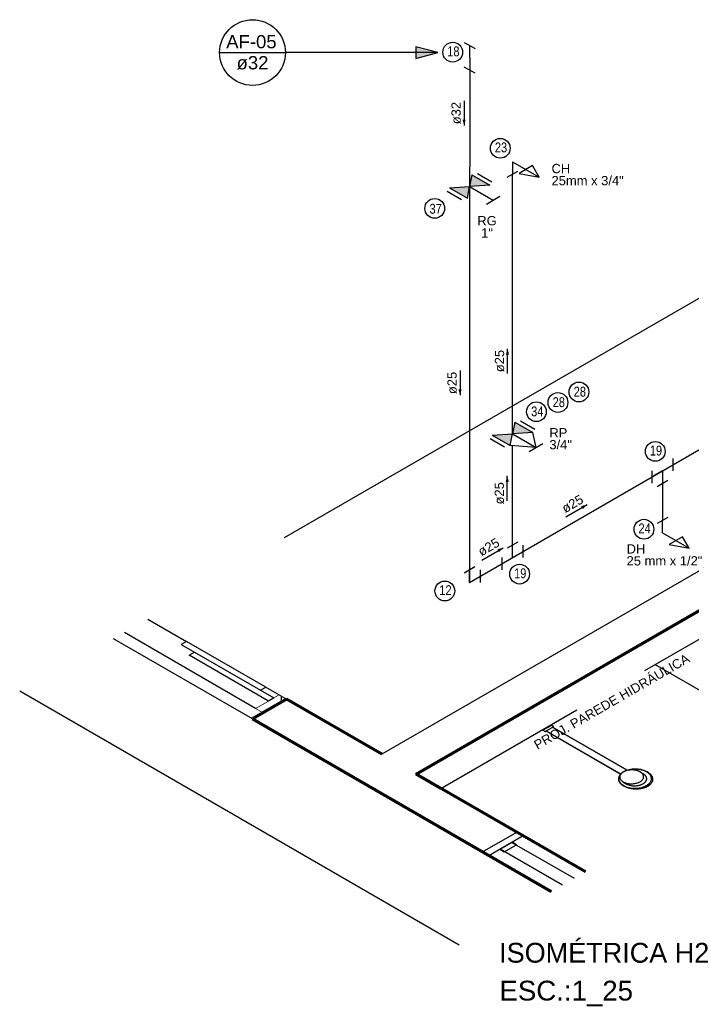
# Model space of a CAD drawing. Header units: millimetres. Extents: x -20654 to 2526, y -8238 to 977.
# Tile 153 of 219: x -10301.77 to -10299.05, y -4091.24 to -4087.26. Entities that reach past the tile are written whole.
import ezdxf

# ---------------------------------------------------------------- set-up
doc = ezdxf.new("R2010")
doc.units = ezdxf.units.MM
doc.linetypes.add('HIDDEN2', pattern=[0.47625, 0.3175, -0.15875])
for name, color, linetype in [('01 CONTORNO', 8, 'Continuous'), ('A-DETL-THIN', 151, 'Continuous'), ('A-FLOR-PATT', 8, 'Continuous'), ('AF-Condutos', 4, 'Continuous'), ('AF-Conexões', 4, 'Continuous'), ('AF-Sentido conduto', 7, 'Continuous'), ('AF-Textos conduto', 7, 'Continuous'), ('CV-Indicação coluna', 7, 'Continuous'), ('P-PIPE-IDEN', 7, 'Continuous'), ('Simbolos', 7, 'Continuous'), ('Simbolos_int', 8, 'Continuous'), ('TEXTO', 251, 'Continuous'), ('Textos', 7, 'Continuous'), ('TQ-Conexões', 7, 'Continuous')]:
    doc.layers.add(name, color=color, linetype=linetype)
doc.styles.add('Arial', font='arial.ttf', dxfattribs={"height": 100})
doc.styles.add('Arial_6', font='arial.ttf', dxfattribs={"width": 0.8, "height": 0.04})
doc.styles.add('Arial_9', font='arial.ttf', dxfattribs={"height": 0.0625})

# ---------------------------------------------------------------- blocks, each defined once
blk = doc.blocks.new('Identificador_Conexao - Identificador-1334731-8 DETALHE SANITÁRIO B')
at = {"layer": 'P-PIPE-IDEN'}
blk.add_circle((0, 0), 0.002, dxfattribs=at)
blk = doc.blocks.new('Anotacao_Coluna - Coluna-1332778-9 COBERTURA')
at = {"layer": 'P-PIPE-IDEN'}
blk.add_line((-0.0062, 0), (0.0062, 0), dxfattribs=at)
blk.add_circle((0, 0), 0.0062, dxfattribs=at)

msp = doc.modelspace()

# ---------------------------------------------------------------- hatches: boundary and pattern name
at = {"layer": 'AF-Sentido conduto', "linetype": 'Continuous'}
for points in [[(-10299.9713, -4087.6853), (-10299.9649, -4087.6612), (-10299.9778, -4087.6612)], [(-10299.7958, -4088.5875), (-10299.8023, -4088.6117), (-10299.7893, -4088.6117)], [(-10299.9878, -4088.776), (-10299.9813, -4088.7519), (-10299.9943, -4088.7519)], [(-10299.7967, -4089.1021), (-10299.8032, -4089.1263), (-10299.7903, -4089.1263)], [(-10299.4733, -4089.2174), (-10299.4974, -4089.2238), (-10299.4909, -4089.235)], [(-10299.8126, -4089.3921), (-10299.8368, -4089.3985), (-10299.8303, -4089.4098)]]:
    msp.add_hatch(color=256, dxfattribs=at).paths.add_polyline_path(points)
at = {"layer": 'CV-Indicação coluna'}
msp.add_hatch(color=256, dxfattribs=at).paths.add_polyline_path([(-10300.0776, -4087.3907), (-10300.1669, -4087.3668), (-10300.1669, -4087.4146)])
at = {"layer": 'Simbolos', "linetype": 'Continuous'}
for points in [[(-10299.94, -4087.8849), (-10299.8672, -4087.9269), (-10299.949, -4087.9322)], [(-10299.949, -4087.9322), (-10300.0309, -4087.9374), (-10299.9582, -4087.9794)], [(-10299.7664, -4088.8847), (-10299.6936, -4088.9267), (-10299.7754, -4088.932)], [(-10299.7754, -4088.932), (-10299.8573, -4088.9372), (-10299.7845, -4088.9792)]]:
    msp.add_hatch(color=256, dxfattribs=at).paths.add_polyline_path(points)

# ---------------------------------------------------------------- linework, layer by layer
at = {"layer": '01 CONTORNO'}
for p, q in [((-10297.7181, -4088.7341), (-10300.3038, -4090.2269)), ((-10301.2506, -4089.6803), (-10301.094, -4089.7707)), ((-10300.8277, -4090.0844), (-10301.3892, -4089.7603)), ((-10300.8147, -4090.0419), (-10301.3459, -4089.7353)), ((-10301.094, -4089.7707), (-10301.1157, -4089.7832)), ((-10300.7736, -4089.9557), (-10301.094, -4089.7707)), ((-10301.1157, -4089.7832), (-10300.7953, -4089.9682)), ((-10301.0832, -4089.8269), (-10301.0616, -4089.8144)), ((-10301.0616, -4089.8144), (-10300.7411, -4089.9994)), ((-10300.7628, -4090.0119), (-10301.0832, -4089.8269)), ((-10298.6146, -4090.2022), (-10299.1992, -4089.8647)), ((-10300.7953, -4089.9682), (-10300.7736, -4089.9557)), ((-10300.7736, -4089.9557), (-10300.7195, -4089.9869)), ((-10300.7411, -4089.9994), (-10300.7628, -4090.0119)), ((-10299.6176, -4090.1101), (-10299.6522, -4090.1301)), ((-10299.6436, -4090.1351), (-10299.6089, -4090.1151)), ((-10299.6393, -4090.1326), (-10299.3362, -4090.3076)), ((-10299.6392, -4090.1326), (-10299.3373, -4090.3069)), ((-10299.6176, -4090.1101), (-10299.6349, -4090.1201)), ((-10299.6089, -4090.1151), (-10299.6176, -4090.1101)), ((-10299.6089, -4090.1151), (-10299.6176, -4090.1101)), ((-10299.6132, -4090.1176), (-10299.6089, -4090.1151)), ((-10299.3113, -4090.2919), (-10299.6132, -4090.1176)), ((-10299.6132, -4090.1176), (-10299.3113, -4090.2919)), ((-10299.2462, -4090.3064), (-10299.2595, -4090.2988)), ((-10299.2268, -4090.3007), (-10299.2313, -4090.2981)), ((-10299.3288, -4090.3388), (-10299.3155, -4090.3464)), ((-10299.3265, -4090.3531), (-10299.322, -4090.3557)), ((-10299.8968, -4090.6219), (-10299.7582, -4090.5419)), ((-10299.7322, -4090.5569), (-10299.8708, -4090.6369)), ((-10299.7582, -4090.5419), (-10299.7322, -4090.5569)), ((-10299.7768, -4090.5827), (-10299.8262, -4090.6112)), ((-10299.8253, -4090.6107), (-10299.7777, -4090.5832)), ((-10299.8089, -4090.6212), (-10299.7595, -4090.5927)), ((-10299.7777, -4090.5832), (-10299.5261, -4090.7284)), ((-10299.7595, -4090.5927), (-10299.7768, -4090.5827)), ((-10299.8708, -4090.6369), (-10299.8968, -4090.6219)), ((-10299.8262, -4090.6112), (-10299.8089, -4090.6212)), ((-10299.5737, -4090.7559), (-10299.8253, -4090.6107))]:
    msp.add_line(p, q, dxfattribs=at)
at = {"layer": '01 CONTORNO', "lineweight": 70}
for p, q in [((-10300.1652, -4090.3069), (-10297.8096, -4088.9469)), ((-10300.6892, -4090.0044), (-10300.8277, -4090.0844)), ((-10300.3038, -4090.2269), (-10300.6892, -4090.0044)), ((-10300.8277, -4090.0844), (-10299.6192, -4090.7822)), ((-10299.4806, -4090.7022), (-10300.1652, -4090.3069)), ((-10300.0652, -4090.3647), (-10300.1652, -4090.3069))]:
    msp.add_line(p, q, dxfattribs=at)
at = {"layer": '01 CONTORNO', "lineweight": 20}
for p, q in [((-10300.8147, -4090.0419), (-10300.7628, -4090.0119)), ((-10300.7411, -4089.9994), (-10300.7195, -4089.9869)), ((-10300.7195, -4089.9869), (-10300.6892, -4090.0044)), ((-10300.7844, -4090.0594), (-10300.8147, -4090.0419))]:
    msp.add_line(p, q, dxfattribs=at)
at = {"layer": '01 CONTORNO', "linetype": 'Continuous'}
msp.add_line((-10300.712, -4089.9913), (-10300.712, -4090.0176), dxfattribs=at)
at = {"layer": '01 CONTORNO'}
for points in [[(-10299.2331, -4090.353), (-10299.2305, -4090.3513), (-10299.228, -4090.3496), (-10299.2257, -4090.3478), (-10299.2235, -4090.346), (-10299.2216, -4090.3441), (-10299.2198, -4090.3421), (-10299.2182, -4090.34), (-10299.2169, -4090.3379), (-10299.2157, -4090.3358), (-10299.2148, -4090.3336), (-10299.2141, -4090.3314), (-10299.2136, -4090.3292), (-10299.2133, -4090.327), (-10299.2132, -4090.3247), (-10299.2134, -4090.3225), (-10299.2138, -4090.3202), (-10299.2144, -4090.318), (-10299.2153, -4090.3158), (-10299.2164, -4090.3136), (-10299.2177, -4090.3115), (-10299.2192, -4090.3094), (-10299.2209, -4090.3074), (-10299.2228, -4090.3054), (-10299.225, -4090.3035), (-10299.2273, -4090.3017), (-10299.2298, -4090.3), (-10299.2325, -4090.2983), (-10299.2354, -4090.2968), (-10299.2384, -4090.2953), (-10299.2415, -4090.294), (-10299.2448, -4090.2928), (-10299.2482, -4090.2916), (-10299.2517, -4090.2906), (-10299.2553, -4090.2898), (-10299.259, -4090.289), (-10299.2628, -4090.2884), (-10299.2666, -4090.2879), (-10299.2704, -4090.2875), (-10299.2743, -4090.2873), (-10299.2782, -4090.2872), (-10299.2821, -4090.2872), (-10299.286, -4090.2874), (-10299.2898, -4090.2877), (-10299.2936, -4090.2881), (-10299.2974, -4090.2886), (-10299.3011, -4090.2893), (-10299.3047, -4090.2901), (-10299.3083, -4090.291), (-10299.3117, -4090.292), (-10299.3151, -4090.2931), (-10299.3183, -4090.2944), (-10299.3214, -4090.2957), (-10299.3243, -4090.2972), (-10299.3271, -4090.2987), (-10299.3271, -4090.2987)], [(-10299.2595, -4090.3378), (-10299.2575, -4090.3366), (-10299.2557, -4090.3354), (-10299.2541, -4090.3341), (-10299.2525, -4090.3328), (-10299.2511, -4090.3314), (-10299.2498, -4090.3299), (-10299.2487, -4090.3285), (-10299.2477, -4090.327), (-10299.2468, -4090.3254), (-10299.2461, -4090.3239), (-10299.2455, -4090.3223), (-10299.2452, -4090.3207), (-10299.2449, -4090.319), (-10299.2449, -4090.3174), (-10299.245, -4090.3158), (-10299.2452, -4090.3142), (-10299.2457, -4090.3126), (-10299.2463, -4090.311), (-10299.247, -4090.3094), (-10299.2479, -4090.3078), (-10299.249, -4090.3063), (-10299.2503, -4090.3048), (-10299.2517, -4090.3034), (-10299.2532, -4090.302), (-10299.2549, -4090.3007), (-10299.2567, -4090.2994), (-10299.2587, -4090.2982), (-10299.2607, -4090.2971), (-10299.2629, -4090.2961), (-10299.2652, -4090.2951), (-10299.2676, -4090.2942), (-10299.2701, -4090.2934), (-10299.2726, -4090.2927), (-10299.2753, -4090.292), (-10299.278, -4090.2915), (-10299.2807, -4090.2911), (-10299.2835, -4090.2907), (-10299.2863, -4090.2905), (-10299.2891, -4090.2903), (-10299.2919, -4090.2903), (-10299.2947, -4090.2903), (-10299.2975, -4090.2904), (-10299.3003, -4090.2907), (-10299.303, -4090.291), (-10299.3058, -4090.2914), (-10299.3084, -4090.2919), (-10299.311, -4090.2925), (-10299.3136, -4090.2931), (-10299.3161, -4090.2939), (-10299.3185, -4090.2947), (-10299.3208, -4090.2956), (-10299.323, -4090.2965), (-10299.3251, -4090.2976), (-10299.3271, -4090.2987), (-10299.3271, -4090.2987)], [(-10299.2288, -4090.2996), (-10299.2316, -4090.2979), (-10299.2346, -4090.2963), (-10299.2378, -4090.2948), (-10299.2411, -4090.2934), (-10299.2446, -4090.2922), (-10299.2482, -4090.291), (-10299.2519, -4090.29), (-10299.2557, -4090.2892), (-10299.2596, -4090.2885), (-10299.2635, -4090.2879), (-10299.2675, -4090.2875), (-10299.2716, -4090.2872), (-10299.2756, -4090.287), (-10299.2797, -4090.287), (-10299.2838, -4090.2871), (-10299.2878, -4090.2874), (-10299.2918, -4090.2878), (-10299.2957, -4090.2884), (-10299.2957, -4090.2884)], [(-10299.3271, -4090.2987), (-10299.3311, -4090.3012), (-10299.3346, -4090.3038), (-10299.3377, -4090.3066), (-10299.3405, -4090.3096), (-10299.3427, -4090.3127), (-10299.3445, -4090.3159), (-10299.3458, -4090.3191), (-10299.3467, -4090.3225), (-10299.347, -4090.3258), (-10299.3468, -4090.3292), (-10299.3461, -4090.3325), (-10299.3449, -4090.3358), (-10299.3432, -4090.3391), (-10299.341, -4090.3422), (-10299.3383, -4090.3452), (-10299.3352, -4090.3481), (-10299.3316, -4090.3508), (-10299.3277, -4090.3533), (-10299.3234, -4090.3556), (-10299.3187, -4090.3576), (-10299.3137, -4090.3594), (-10299.3085, -4090.361), (-10299.3031, -4090.3622), (-10299.2975, -4090.3632), (-10299.2918, -4090.3639), (-10299.286, -4090.3643), (-10299.2801, -4090.3644), (-10299.2743, -4090.3642), (-10299.2686, -4090.3638), (-10299.2629, -4090.363), (-10299.2574, -4090.362), (-10299.252, -4090.3607), (-10299.2469, -4090.3591), (-10299.242, -4090.3573), (-10299.2374, -4090.3552), (-10299.2331, -4090.353), (-10299.2331, -4090.353)], [(-10299.3433, -4090.3159), (-10299.3443, -4090.3182), (-10299.345, -4090.3205), (-10299.3455, -4090.3228), (-10299.3457, -4090.3251), (-10299.3457, -4090.3275), (-10299.3455, -4090.3298), (-10299.3449, -4090.3321), (-10299.3442, -4090.3345), (-10299.3432, -4090.3367), (-10299.3419, -4090.339), (-10299.3405, -4090.3412), (-10299.3387, -4090.3433), (-10299.3368, -4090.3454), (-10299.3346, -4090.3474), (-10299.3322, -4090.3493), (-10299.3297, -4090.3511), (-10299.3269, -4090.3529), (-10299.3239, -4090.3545), (-10299.3239, -4090.3545)], [(-10299.3271, -4090.2987), (-10299.33, -4090.3005), (-10299.3325, -4090.3024), (-10299.3348, -4090.3044), (-10299.3368, -4090.3065), (-10299.3385, -4090.3087), (-10299.3398, -4090.311), (-10299.3408, -4090.3134), (-10299.3414, -4090.3158), (-10299.3417, -4090.3182), (-10299.3416, -4090.3207), (-10299.3412, -4090.3231), (-10299.3403, -4090.3255), (-10299.3391, -4090.3279), (-10299.3376, -4090.3302), (-10299.3357, -4090.3324), (-10299.3334, -4090.3344), (-10299.3308, -4090.3364), (-10299.3279, -4090.3382), (-10299.3248, -4090.3399), (-10299.3214, -4090.3414), (-10299.3178, -4090.3427), (-10299.3139, -4090.3438), (-10299.31, -4090.3447), (-10299.3059, -4090.3454), (-10299.3017, -4090.3459), (-10299.2975, -4090.3461), (-10299.2933, -4090.3462), (-10299.2891, -4090.346), (-10299.2849, -4090.3457), (-10299.2808, -4090.3451), (-10299.2769, -4090.3443), (-10299.273, -4090.3433), (-10299.2693, -4090.3422), (-10299.2658, -4090.3409), (-10299.2625, -4090.3394), (-10299.2595, -4090.3378), (-10299.2595, -4090.3378)], [(-10299.3377, -4090.3067), (-10299.338, -4090.307), (-10299.3382, -4090.3073), (-10299.3385, -4090.3077), (-10299.3387, -4090.308), (-10299.3389, -4090.3083), (-10299.3392, -4090.3086), (-10299.3394, -4090.3089), (-10299.3396, -4090.3092), (-10299.3398, -4090.3096), (-10299.34, -4090.3099), (-10299.3402, -4090.3102), (-10299.3404, -4090.3105), (-10299.3406, -4090.3109), (-10299.3407, -4090.3112), (-10299.3409, -4090.3115), (-10299.3411, -4090.3119), (-10299.3412, -4090.3122), (-10299.3414, -4090.3125), (-10299.3414, -4090.3125)], [(-10299.2471, -4090.3459), (-10299.2455, -4090.345), (-10299.244, -4090.344), (-10299.2426, -4090.343), (-10299.2413, -4090.3419), (-10299.24, -4090.3408), (-10299.2389, -4090.3397), (-10299.2378, -4090.3385), (-10299.2368, -4090.3373), (-10299.236, -4090.3361), (-10299.2352, -4090.3349), (-10299.2345, -4090.3336), (-10299.2339, -4090.3323), (-10299.2334, -4090.3311), (-10299.2331, -4090.3298), (-10299.2328, -4090.3284), (-10299.2326, -4090.3271), (-10299.2326, -4090.3258), (-10299.2326, -4090.3245), (-10299.2328, -4090.3232), (-10299.2331, -4090.3218), (-10299.2334, -4090.3205), (-10299.2339, -4090.3192), (-10299.2345, -4090.318), (-10299.2352, -4090.3167), (-10299.236, -4090.3155), (-10299.2369, -4090.3142), (-10299.2379, -4090.313), (-10299.239, -4090.3119), (-10299.2403, -4090.3107), (-10299.2416, -4090.3096), (-10299.2429, -4090.3086), (-10299.2444, -4090.3075), (-10299.246, -4090.3066), (-10299.2476, -4090.3056), (-10299.2493, -4090.3047), (-10299.2511, -4090.3039), (-10299.2511, -4090.3039)], [(-10299.2278, -4090.3551), (-10299.2255, -4090.3537), (-10299.2234, -4090.3523), (-10299.2213, -4090.3508), (-10299.2194, -4090.3492), (-10299.2176, -4090.3476), (-10299.216, -4090.3459), (-10299.2145, -4090.3442), (-10299.2131, -4090.3425), (-10299.2119, -4090.3407), (-10299.2109, -4090.3389), (-10299.21, -4090.3371), (-10299.2092, -4090.3352), (-10299.2086, -4090.3333), (-10299.2082, -4090.3314), (-10299.208, -4090.3295), (-10299.2079, -4090.3276), (-10299.2079, -4090.3256), (-10299.2082, -4090.3237), (-10299.2086, -4090.3218), (-10299.2091, -4090.3199), (-10299.2099, -4090.318), (-10299.2108, -4090.3162), (-10299.2118, -4090.3143), (-10299.2131, -4090.3126), (-10299.2144, -4090.3108), (-10299.216, -4090.3091), (-10299.2176, -4090.3074), (-10299.2195, -4090.3058), (-10299.2215, -4090.3042), (-10299.2236, -4090.3027), (-10299.2258, -4090.3013), (-10299.2282, -4090.2999), (-10299.2307, -4090.2986), (-10299.2332, -4090.2974), (-10299.2359, -4090.2962), (-10299.2387, -4090.2952), (-10299.2387, -4090.2952)], [(-10299.2275, -4090.3553), (-10299.2238, -4090.353), (-10299.2205, -4090.3506), (-10299.2176, -4090.348), (-10299.2149, -4090.3453), (-10299.2127, -4090.3425), (-10299.2108, -4090.3396), (-10299.2094, -4090.3366), (-10299.2083, -4090.3336), (-10299.2077, -4090.3305), (-10299.2075, -4090.3274), (-10299.2078, -4090.3243), (-10299.2085, -4090.3212), (-10299.2096, -4090.3181), (-10299.2111, -4090.3151), (-10299.2131, -4090.3122), (-10299.2155, -4090.3094), (-10299.2183, -4090.3067), (-10299.2215, -4090.3042), (-10299.2215, -4090.3042)], [(-10299.2262, -4090.301), (-10299.2262, -4090.301), (-10299.2262, -4090.301), (-10299.2263, -4090.301), (-10299.2263, -4090.301), (-10299.2263, -4090.3009), (-10299.2264, -4090.3009), (-10299.2264, -4090.3009), (-10299.2264, -4090.3009), (-10299.2265, -4090.3009), (-10299.2265, -4090.3008), (-10299.2265, -4090.3008), (-10299.2266, -4090.3008), (-10299.2266, -4090.3008), (-10299.2266, -4090.3008), (-10299.2267, -4090.3008), (-10299.2267, -4090.3007), (-10299.2267, -4090.3007), (-10299.2268, -4090.3007), (-10299.2268, -4090.3007)], [(-10299.3316, -4090.3488), (-10299.3298, -4090.3504), (-10299.3278, -4090.3519), (-10299.3257, -4090.3534), (-10299.3234, -4090.3549), (-10299.321, -4090.3562), (-10299.3185, -4090.3575), (-10299.3159, -4090.3588), (-10299.3132, -4090.3599), (-10299.3104, -4090.361), (-10299.3075, -4090.3619), (-10299.3045, -4090.3628), (-10299.3015, -4090.3636), (-10299.2984, -4090.3643), (-10299.2952, -4090.3649), (-10299.292, -4090.3654), (-10299.2887, -4090.3659), (-10299.2854, -4090.3662), (-10299.2821, -4090.3664), (-10299.2788, -4090.3666), (-10299.2755, -4090.3666), (-10299.2721, -4090.3665), (-10299.2688, -4090.3664), (-10299.2655, -4090.3662), (-10299.2623, -4090.3658), (-10299.259, -4090.3654), (-10299.2558, -4090.3649), (-10299.2527, -4090.3643), (-10299.2496, -4090.3636), (-10299.2466, -4090.3628), (-10299.2436, -4090.3619), (-10299.2408, -4090.361), (-10299.238, -4090.3599), (-10299.2353, -4090.3588), (-10299.2327, -4090.3577), (-10299.2302, -4090.3564), (-10299.2278, -4090.3551), (-10299.2278, -4090.3551)], [(-10299.3234, -4090.3405), (-10299.3221, -4090.3418), (-10299.3207, -4090.3429), (-10299.3192, -4090.3441), (-10299.3176, -4090.3452), (-10299.3159, -4090.3462), (-10299.3141, -4090.3472), (-10299.3122, -4090.3481), (-10299.3102, -4090.349), (-10299.3082, -4090.3498), (-10299.3061, -4090.3506), (-10299.3039, -4090.3513), (-10299.3017, -4090.3519), (-10299.2994, -4090.3524), (-10299.297, -4090.3529), (-10299.2947, -4090.3533), (-10299.2923, -4090.3537), (-10299.2898, -4090.3539), (-10299.2874, -4090.3541), (-10299.2849, -4090.3543), (-10299.2825, -4090.3543), (-10299.28, -4090.3543), (-10299.2775, -4090.3542), (-10299.2751, -4090.354), (-10299.2727, -4090.3538), (-10299.2703, -4090.3535), (-10299.2679, -4090.3531), (-10299.2656, -4090.3527), (-10299.2633, -4090.3522), (-10299.261, -4090.3516), (-10299.2588, -4090.351), (-10299.2567, -4090.3503), (-10299.2546, -4090.3495), (-10299.2526, -4090.3487), (-10299.2507, -4090.3478), (-10299.2489, -4090.3469), (-10299.2471, -4090.3459), (-10299.2471, -4090.3459)], [(-10299.322, -4090.3557), (-10299.322, -4090.3557), (-10299.322, -4090.3557), (-10299.3219, -4090.3558), (-10299.3219, -4090.3558), (-10299.3219, -4090.3558), (-10299.3218, -4090.3558), (-10299.3218, -4090.3558), (-10299.3217, -4090.3558), (-10299.3217, -4090.3559), (-10299.3217, -4090.3559), (-10299.3216, -4090.3559), (-10299.3216, -4090.3559), (-10299.3216, -4090.3559), (-10299.3215, -4090.356), (-10299.3215, -4090.356), (-10299.3215, -4090.356), (-10299.3214, -4090.356), (-10299.3214, -4090.356), (-10299.3214, -4090.356)], [(-10299.316, -4090.3588), (-10299.3116, -4090.3606), (-10299.3069, -4090.3622), (-10299.3021, -4090.3636), (-10299.297, -4090.3647), (-10299.2918, -4090.3656), (-10299.2866, -4090.3662), (-10299.2812, -4090.3666), (-10299.2758, -4090.3668), (-10299.2704, -4090.3667), (-10299.2651, -4090.3663), (-10299.2598, -4090.3657), (-10299.2546, -4090.3649), (-10299.2496, -4090.3638), (-10299.2447, -4090.3625), (-10299.2401, -4090.361), (-10299.2356, -4090.3593), (-10299.2314, -4090.3574), (-10299.2275, -4090.3553), (-10299.2275, -4090.3553)]]:
    msp.add_lwpolyline(points, dxfattribs=at)
at = {"layer": 'A-DETL-THIN', "linetype": 'HIDDEN2', "ltscale": 2}
msp.add_line((-10300.0652, -4090.3647), (-10297.7096, -4089.0047), dxfattribs=at)
at = {"layer": 'A-FLOR-PATT'}
for p, q in [((-10299.6349, -4090.1201), (-10299.6522, -4090.1301)), ((-10299.6522, -4090.1301), (-10299.6436, -4090.1351)), ((-10299.6436, -4090.1351), (-10299.6522, -4090.1301)), ((-10299.6436, -4090.1351), (-10299.6392, -4090.1326))]:
    msp.add_line(p, q, dxfattribs=at)
at = {"layer": 'AF-Condutos'}
for p, q in [((-10299.9487, -4087.4619), (-10299.9488, -4088.2454)), ((-10299.7755, -4088.9319), (-10299.7755, -4087.8819)), ((-10299.949, -4088.2454), (-10299.9488, -4089.532)), ((-10299.9488, -4089.532), (-10298.3293, -4088.5969)), ((-10299.7755, -4089.4319), (-10299.7755, -4088.9798)), ((-10299.1691, -4089.0818), (-10299.1691, -4089.282))]:
    msp.add_line(p, q, dxfattribs=at)
at = {"layer": 'AF-Conexões'}
for p, q in [((-10299.9704, -4087.3494), (-10299.9271, -4087.3744)), ((-10299.9487, -4087.4119), (-10299.9487, -4087.3619)), ((-10299.9487, -4087.4119), (-10299.9487, -4087.4619)), ((-10299.9271, -4087.4744), (-10299.9704, -4087.4494)), ((-10299.7755, -4087.8319), (-10299.7755, -4087.8819)), ((-10299.7755, -4087.8319), (-10299.6673, -4087.8944)), ((-10299.6943, -4087.8476), (-10299.7485, -4087.8788)), ((-10299.6673, -4087.8944), (-10299.6943, -4087.8476)), ((-10299.7972, -4087.8944), (-10299.7539, -4087.8694)), ((-10299.7485, -4087.8788), (-10299.6673, -4087.8944)), ((-10299.1691, -4089.0818), (-10299.1258, -4089.0568)), ((-10299.1258, -4089.0818), (-10299.1258, -4089.0318)), ((-10299.2124, -4089.0818), (-10299.2124, -4089.1318)), ((-10299.1691, -4089.0818), (-10299.2124, -4089.1068)), ((-10299.1691, -4089.0818), (-10299.1691, -4089.1318)), ((-10299.1691, -4089.0818), (-10299.1691, -4089.1318)), ((-10299.1907, -4089.1443), (-10299.1474, -4089.1193)), ((-10299.1474, -4089.2695), (-10299.1907, -4089.2945)), ((-10299.1691, -4089.332), (-10299.1691, -4089.282)), ((-10299.1691, -4089.332), (-10299.0608, -4089.3945)), ((-10299.754, -4089.3695), (-10299.7973, -4089.3945)), ((-10299.0879, -4089.3476), (-10299.142, -4089.3788)), ((-10299.0608, -4089.3945), (-10299.0879, -4089.3476)), ((-10299.7756, -4089.432), (-10299.7756, -4089.382)), ((-10299.7756, -4089.432), (-10299.7756, -4089.382)), ((-10299.7756, -4089.432), (-10299.7323, -4089.407)), ((-10299.7323, -4089.432), (-10299.7323, -4089.382)), ((-10299.142, -4089.3788), (-10299.0608, -4089.3945)), ((-10299.8189, -4089.432), (-10299.8189, -4089.482)), ((-10299.9272, -4089.4695), (-10299.9705, -4089.4945)), ((-10299.9488, -4089.532), (-10299.9488, -4089.482)), ((-10299.9055, -4089.532), (-10299.9055, -4089.482)), ((-10299.9488, -4089.532), (-10299.9055, -4089.507))]:
    msp.add_line(p, q, dxfattribs=at)
at = {"layer": 'AF-Sentido conduto'}
for points in [[(-10299.9713, -4087.5853), (-10299.9713, -4087.6853)], [(-10299.7958, -4088.6875), (-10299.7958, -4088.5875)], [(-10299.9878, -4088.676), (-10299.9878, -4088.776)], [(-10299.7967, -4089.2021), (-10299.7967, -4089.1021)], [(-10299.5599, -4089.2674), (-10299.4733, -4089.2174)], [(-10299.8992, -4089.4421), (-10299.8126, -4089.3921)]]:
    msp.add_lwpolyline(points, dxfattribs=at)
at = {"layer": 'CV-Indicação coluna'}
for p, q in [((-10300.0776, -4087.3907), (-10300.1669, -4087.3668)), ((-10300.1669, -4087.3668), (-10300.1669, -4087.4146)), ((-10300.0776, -4087.3907), (-10300.6944, -4087.3907)), ((-10300.1669, -4087.4146), (-10300.0776, -4087.3907))]:
    msp.add_line(p, q, dxfattribs=at)
at = {"layer": 'Simbolos'}
for p, q in [((-10299.94, -4087.8849), (-10299.949, -4087.9322)), ((-10299.94, -4087.8849), (-10299.8672, -4087.9269)), ((-10300.0309, -4087.9374), (-10299.949, -4087.9322)), ((-10300.0309, -4087.9374), (-10299.9582, -4087.9794)), ((-10299.9582, -4087.9794), (-10299.949, -4087.9322)), ((-10299.8672, -4087.9269), (-10299.9491, -4087.9321)), ((-10299.949, -4087.9322), (-10299.8539, -4087.9871)), ((-10299.8812, -4088.0028), (-10299.8266, -4087.9713)), ((-10299.7664, -4088.8847), (-10299.7754, -4088.932)), ((-10299.7664, -4088.8847), (-10299.6936, -4088.9267)), ((-10299.8573, -4088.9372), (-10299.7754, -4088.932)), ((-10299.8573, -4088.9372), (-10299.7845, -4088.9792)), ((-10299.7845, -4088.9792), (-10299.7754, -4088.932)), ((-10299.6936, -4088.9267), (-10299.7755, -4088.9319)), ((-10299.7754, -4088.932), (-10299.6803, -4088.9869)), ((-10299.6803, -4088.9869), (-10299.6936, -4088.9267)), ((-10299.7076, -4089.0027), (-10299.653, -4088.9712)), ((-10299.6803, -4088.9869), (-10299.7845, -4088.9792))]:
    msp.add_line(p, q, dxfattribs=at)
at = {"layer": 'Simbolos_int'}
for p, q in [((-10299.9171, -4087.8799), (-10299.8589, -4087.9135)), ((-10300.0395, -4087.9506), (-10299.9813, -4087.9842)), ((-10299.7435, -4088.8797), (-10299.6853, -4088.9133)), ((-10299.8659, -4088.9504), (-10299.8077, -4088.984))]:
    msp.add_line(p, q, dxfattribs=at)
at = {"layer": 'TQ-Conexões', "color": 244, "linetype": 'HIDDEN2', "ltscale": 8, "true_color": 0x991b1e}
for p, q in [((-10298.4992, -4088.0827), (-10301.7694, -4089.9707)), ((-10296.7213, -4089.1091), (-10299.9916, -4090.9972)), ((-10301.7694, -4089.9707), (-10299.9916, -4090.9972))]:
    msp.add_line(p, q, dxfattribs=at)

# ---------------------------------------------------------------- block references
at = {"layer": 'CV-Indicação coluna', "xscale": 21.43675602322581, "yscale": 21.43675602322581, "zscale": 21.43675602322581}
msp.add_blockref('Anotacao_Coluna - Coluna-1332778-9 COBERTURA', (-10300.8274, -4087.3907), dxfattribs=at)
at = {"layer": 'P-PIPE-IDEN', "xscale": 19.99999999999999, "yscale": 19.99999999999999, "zscale": 19.99999999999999}
for p in [(-10300.0173, -4087.3891), (-10299.8248, -4087.7773), (-10300.0901, -4088.0205), (-10299.5065, -4088.7626), (-10299.5916, -4088.8051), (-10299.6786, -4088.8424), (-10299.1978, -4089.0028), (-10299.2436, -4089.3173), (-10299.7468, -4089.4988), (-10300.0493, -4089.567)]:
    msp.add_blockref('Identificador_Conexao - Identificador-1334731-8 DETALHE SANITÁRIO B', p, dxfattribs=at)

# ---------------------------------------------------------------- texts
at = {"layer": 'AF-Textos conduto', "char_height": 0.0375, "attachment_point": 8, "line_spacing_factor": 0.6, "style": 'Arial'}
for s, insert, width, rotation in [('ø32', (-10299.984, -4087.6353), 0.180526, 90.0002), ('ø25', (-10299.8084, -4088.6375), 0.180526, 90.0002), ('ø25', (-10300.0004, -4088.726), 0.180526, 90.0002), ('ø25', (-10299.8093, -4089.1721), 0.180526, 90.0002), ('ø25', (-10299.5229, -4089.2314), 0.180526, 30.0001), ('ø25', (-10299.8622, -4089.4061), 0.180526, 30.0001), (' PROJ. PAREDE HIDRÁULICA', (-10299.3708, -4090.0343), 0.955584, 30.0001)]:
    msp.add_mtext(s, dxfattribs=dict(at, insert=insert, width=width, rotation=rotation))
at = {"layer": 'CV-Indicação coluna', "char_height": 0.05359, "attachment_point": 1, "style": 'Arial_9'}
for s, insert, width in [('AF-05', (-10300.9337, -4087.3198), 0.256065), ('ø32', (-10300.8919, -4087.4049), 0.15467)]:
    msp.add_mtext(s, dxfattribs=dict(at, insert=insert, width=width))
at = {"layer": 'P-PIPE-IDEN', "char_height": 0.04, "width": 0.06157, "attachment_point": 1, "style": 'Arial_6'}
for s, insert in [('18', (-10300.0396, -4087.3658)), ('23', (-10299.847, -4087.7539)), ('37', (-10300.1112, -4088.0021)), ('28', (-10299.5279, -4088.7413)), ('28', (-10299.613, -4088.7838)), ('34', (-10299.7001, -4088.8211)), ('19', (-10299.22, -4088.9794)), ('24', (-10299.2658, -4089.2939)), ('19', (-10299.7691, -4089.4755)), ('12', (-10300.0716, -4089.5436))]:
    msp.add_mtext(s, dxfattribs=dict(at, insert=insert))
at = {"layer": 'TEXTO', "style": 'Arial'}
for s, p in [('ISOMÉTRICA H2', (-10299.8297, -4091.0693)), ('ESC.:1_25', (-10299.8283, -4091.2224))]:
    msp.add_text(s, height=0.08, dxfattribs=at).set_placement(p)
at = {"layer": 'Textos', "char_height": 0.0375, "line_spacing_factor": 0.6, "style": 'Arial'}
for s, insert, width, attachment_point in [('CH', (-10299.6176, -4087.8787), 0.151372, 7), ('25mm x 3/4"', (-10299.6176, -4087.9275), 0.584508, 7), ('RG', (-10299.8785, -4088.0896), 0.157203, 8), ('1"', (-10299.8785, -4088.1383), 0.095465, 8), ('RP', (-10299.6263, -4088.9461), 0.145598, 7), ('3/4"', (-10299.6263, -4088.9949), 0.182812, 7), ('DH', (-10299.3139, -4089.4156), 0.151372, 7), ('25 mm x 1/2"', (-10299.3139, -4089.4643), 0.613605, 7)]:
    msp.add_mtext(s, dxfattribs=dict(at, insert=insert, width=width, attachment_point=attachment_point))

doc.saveas('drawing.dxf')
